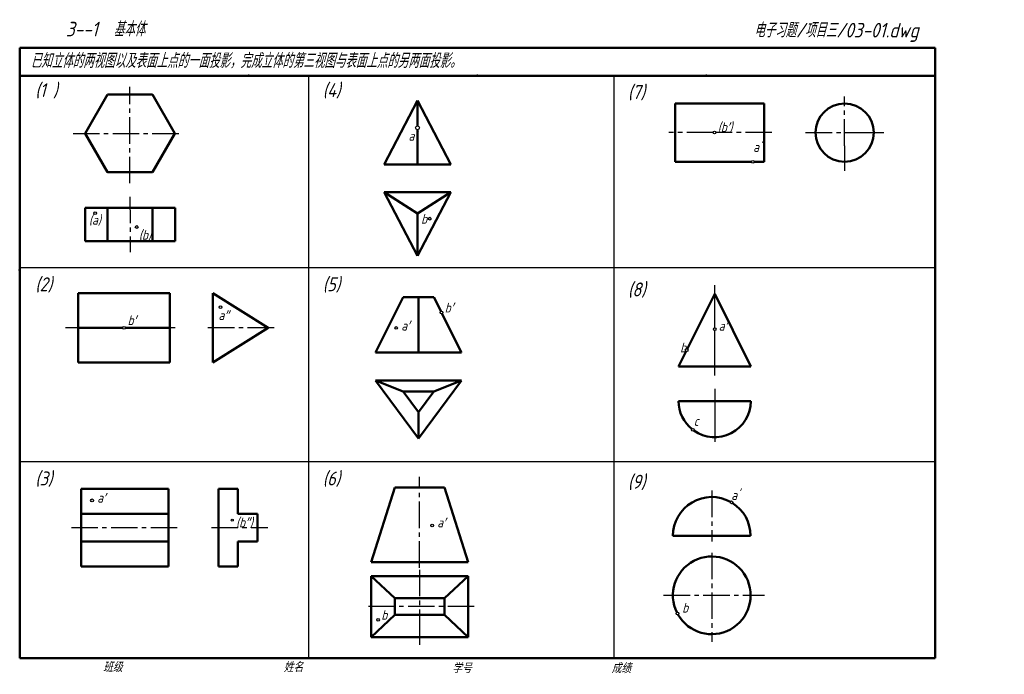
# Model space of a CAD drawing. Header units: millimetres. Extents: x 79 to 434, y 66 to 302.
import ezdxf

# ---------------------------------------------------------------- set-up
doc = ezdxf.new("R2010")
doc.units = ezdxf.units.MM
doc.linetypes.add('CENTER2', pattern=[28.575, 19.05, -3.175, 3.175, -3.175])
for name, color, linetype, lineweight in [('文字层', 227, 'Continuous', 20), ('点画线层', 3, 'CENTER2', 25), ('粗实线层', 7, 'Continuous', 50)]:
    doc.layers.add(name, color=color, linetype=linetype, lineweight=lineweight)
doc.layers.add('细实线层', color=7, linetype='Continuous')
doc.styles.add('工程字体（斜）', font='gbeitc.shx', dxfattribs={"bigfont": 'gbcbig.shx'})
doc.styles.add('工程斜体', font='gbeitc.shx', dxfattribs={"bigfont": 'gbcbig.shx'})

msp = doc.modelspace()

# ---------------------------------------------------------------- linework, layer by layer
at = {"layer": '点画线层', "color": 7, "ltscale": 0.5}
for p, q in [((118.67, 243.23), (118.67, 278)), ((376.27, 256.79), (376.27, 274.51)), ((98.14, 261.2), (137.18, 261.2)), ((328.89, 261.51), (312.89, 261.51)), ((350.04, 261.51), (329.87, 261.51)), ((362.23, 261.51), (381.57, 261.51)), ((118.67, 238.39), (118.76, 218.44)), ((116.02, 191.13), (95.41, 191.13)), ((134.97, 191.13), (117, 191.13)), ((170.6, 191.13), (146.68, 191.13)), ((223.08, 104.68), (223.08, 137.45)), ((328.38, 132.45), (328.38, 114.15)), ((97.55, 119.12), (135.65, 119.12)), ((148.03, 119.12), (168.32, 119.12)), ((328.38, 110.04), (328.38, 77.93)), ((223.08, 103.91), (223.08, 88.61)), ((311.04, 94.72), (347.41, 94.72)), ((242.72, 90.64), (203.41, 90.64))]:
    msp.add_line(p, q, dxfattribs=at)
at = {"layer": '点画线层', "color": 7}
for p, q in [((381.57, 261.51), (390.44, 261.51)), ((376.27, 256.79), (376.27, 247.71)), ((329.44, 191.18), (329.44, 206.48)), ((329.44, 173.92), (329.44, 190.2)), ((329.44, 169.15), (329.44, 148.23)), ((223.08, 88.61), (223.08, 76.83))]:
    msp.add_line(p, q, dxfattribs=at)
at = {"layer": '粗实线层', "color": 7, "ltscale": 0.5}
for p, q in [((408.91, 292.03), (78.91, 292.03)), ((78.91, 292.03), (78.91, 282.03)), ((408.91, 282.03), (408.91, 292.03)), ((78.91, 282.03), (78.91, 72.03)), ((238.88, 282.03), (78.91, 282.03)), ((408.91, 282.03), (238.88, 282.03)), ((408.91, 72.03), (408.91, 282.03)), ((222.31, 273.05), (210.31, 250.05)), ((222.31, 263.71), (222.31, 273.05)), ((222.31, 273.05), (234.31, 250.05)), ((315.18, 272.01), (347.3, 272.01)), ((315.18, 251.01), (315.18, 272.01)), ((347.3, 272.01), (347.3, 251.01)), ((222.31, 250.05), (222.31, 262.73)), ((210.31, 250.05), (234.31, 250.05)), ((342.86, 251.01), (315.18, 251.01)), ((347.3, 251.01), (343.56, 251.01)), ((210.31, 240.05), (234.31, 240.05)), ((222.31, 217.05), (210.31, 240.05)), ((222.31, 232.38), (210.31, 240.05)), ((222.31, 217.05), (234.31, 240.05)), ((234.31, 240.05), (222.31, 232.38)), ((102.51, 234.36), (102.51, 222.36)), ((135, 234.36), (102.51, 234.36)), ((110.59, 234.36), (110.59, 222.36)), ((126.76, 234.36), (126.76, 222.36)), ((135, 234.36), (135, 222.36)), ((222.31, 232.38), (222.31, 217.05)), ((135, 222.36), (102.51, 222.36)), ((100, 203.63), (133, 203.63)), ((100, 178.63), (100, 203.63)), ((133, 203.63), (133, 178.63)), ((148.51, 178.63), (148.51, 203.63)), ((148.51, 203.63), (168.51, 191.13)), ((319.5, 183.39), (329.44, 203.35)), ((329.44, 203.35), (342.44, 177.25)), ((217.18, 202.19), (207.18, 182.19)), ((228.18, 202.19), (217.18, 202.19)), ((222.68, 182.19), (222.68, 202.19)), ((228.18, 202.19), (230.79, 196.98)), ((231.1, 196.36), (238.18, 182.19)), ((116.02, 191.13), (100, 191.13)), ((133, 191.13), (117, 191.13)), ((168.51, 191.13), (148.51, 178.63)), ((207.18, 182.19), (238.18, 182.19)), ((316.44, 177.25), (319.18, 182.77)), ((133, 178.63), (100, 178.63)), ((316.44, 177.25), (342.44, 177.25)), ((207.18, 172.19), (238.18, 172.19)), ((222.68, 151.19), (207.18, 172.19)), ((217.18, 168.13), (207.18, 172.19)), ((222.68, 151.19), (238.18, 172.19)), ((228.18, 168.13), (238.18, 172.19)), ((316.44, 164.72), (342.44, 164.72)), ((222.68, 160.68), (222.68, 151.19)), ((101.11, 133.12), (132.56, 133.12)), ((101.11, 105.12), (101.11, 133.12)), ((132.56, 133.12), (132.56, 105.12)), ((157.59, 133.12), (150.59, 133.12)), ((150.59, 133.12), (150.59, 105.12)), ((157.59, 124.12), (157.59, 133.12)), ((214.08, 133.64), (205.58, 106.64)), ((214.08, 133.64), (232.08, 133.64)), ((232.08, 133.64), (214.08, 133.64)), ((223.08, 133.64), (232.08, 133.64)), ((232.08, 133.64), (240.58, 106.64)), ((101.11, 124.12), (132.56, 124.12)), ((164.59, 124.12), (157.59, 124.12)), ((164.59, 114.12), (164.59, 124.12)), ((132.56, 114.12), (101.11, 114.12)), ((157.59, 105.12), (157.59, 114.12)), ((157.59, 114.12), (164.59, 114.12)), ((314.38, 116.16), (342.38, 116.16)), ((205.58, 106.64), (240.58, 106.64)), ((132.56, 105.12), (101.11, 105.12)), ((150.59, 105.12), (157.59, 105.12)), ((205.58, 101.64), (240.58, 101.64)), ((205.58, 79.64), (205.58, 101.64)), ((214.08, 93.64), (205.58, 101.64)), ((232.08, 93.64), (240.58, 101.64)), ((240.58, 101.64), (240.58, 79.64)), ((232.08, 93.64), (214.08, 93.64)), ((214.08, 93.64), (214.08, 87.64)), ((232.05, 87.64), (232.08, 93.64)), ((214.08, 87.64), (205.58, 79.64)), ((214.08, 87.64), (232.05, 87.64)), ((232.05, 87.64), (240.58, 79.64)), ((240.58, 79.64), (205.58, 79.64)), ((78.91, 72.03), (408.91, 72.03))]:
    msp.add_line(p, q, dxfattribs=at)
at = {"layer": '粗实线层', "color": 7}
for p, q in [((217.18, 168.13), (228.18, 168.13)), ((217.18, 168.13), (222.68, 160.68)), ((228.18, 168.13), (222.68, 160.68))]:
    msp.add_line(p, q, dxfattribs=at)
at = {"layer": '粗实线层', "color": 7, "ltscale": 0.5}
msp.add_lwpolyline([(110.59, 275.2), (102.51, 261.2), (110.59, 247.2), (126.76, 247.2), (134.84, 261.2), (126.76, 275.2)], close=True, dxfattribs=at)
msp.add_circle((376.27, 261.51), 10.5, dxfattribs=at)
for centre, radius, start, end in [((329.44, 164.72), 13, 180, 231.4058), ((329.44, 164.72), 13, 234.4911, 0), ((328.38, 116.16), 14, 60.9945, 180), ((328.38, 116.16), 14, 0, 58.1296), ((328.38, 94.72), 14, 209.517, 206.6521)]:
    msp.add_arc(centre, radius, start, end, dxfattribs=at)
at = {"layer": '粗实线层', "color": 7}
for p in [(161.41, 282.03), (243.91, 282.03), (326.41, 282.03), (78.91, 212.03)]:
    msp.add_point(p, dxfattribs=at)
at = {"layer": '细实线层', "color": 7, "ltscale": 0.5}
for p, q in [((183.05, 282.03), (183.05, 72.03)), ((293.05, 282.03), (293.05, 72.03)), ((408.91, 212.8), (79.42, 212.8)), ((408.91, 142.8), (79.42, 142.8))]:
    msp.add_line(p, q, dxfattribs=at)
for centre, radius in [((222.31, 263.22), 0.686), ((329.38, 261.51), 0.49), ((343.21, 251.01), 0.49), ((106.12, 232.43), 0.49), ((226.7, 230.49), 0.49), ((121.08, 227.49), 0.49), ((151.29, 198.61), 0.49), ((230.95, 196.67), 0.49), ((116.51, 191.13), 0.49), ((214.6, 191.09), 0.49), ((329.44, 190.69), 0.49), ((319.34, 183.08), 0.49), ((321.6, 154.34), 0.49), ((105, 128.91), 0.539), ((335.48, 128.23), 0.49), ((155.53, 121.8), 0.385), ((227.56, 119.86), 0.49), ((208.08, 85.92), 0.49), ((316.03, 88.13), 0.49)]:
    msp.add_circle(centre, radius, dxfattribs=at)
at = {"layer": '细实线层', "color": 7}
msp.add_point((78.91, 212.03), dxfattribs=at)

# ---------------------------------------------------------------- texts
at = {"layer": '文字层', "color": 7, "style": '工程字体（斜）'}
for s, p in [('班级', (108.94, 67.06)), ('姓名', (174.03, 67.04)), ('学号', (234.8, 66.66)), ('成绩', (292.23, 66.66))]:
    msp.add_text(s, height=3.5, dxfattribs=at).set_placement(p)
at = {"layer": '细实线层', "color": 7, "ltscale": 0.5}
for s, style, p in [('    3--1  基本体  ', '工程字体（斜）', (84.19, 296.2)), ('电子习题/项目三/03-01.dwg', '工程斜体', (343.59, 295.81)), ('已知立体的两视图以及表面上点的一面投影，完成立体的第三视图与表面上点的另两面投影。', '工程斜体', (82.83, 284.81))]:
    msp.add_text(s, height=5.25, dxfattribs=dict(at, style=style)).set_placement(p)
at = {"layer": '细实线层', "color": 7, "attachment_point": 1, "style": '工程斜体'}
for s, insert, char_height, width in [('(1 )', (84.52, 279.34), 5, 9.2762), ('(4)', (188.15, 279.34), 5, 8.3926), ('(7)', (298.15, 278.64), 5, 9.2762), ('(b′)', (330.55, 265.25), 3.5, 7.5792), ('a′', (219.06, 262.1), 3.5, 2.9517), ("a'", (343.3, 258.08), 3.5, 3.8451), ('(a)', (103.88, 231.82), 3.5, 5.1716), ('b', (223.6, 232.18), 3.5, 2.0672), ('(b)', (121.88, 226.41), 3.5, 9.2762), ('(2)', (84.52, 209.34), 5, 9.2762), ('(5)', (188.15, 209.34), 5, 8.3926), ('(8)', (298.15, 207.48), 5, 9.2762), ('b′', (232.12, 200.16), 3.5, 4.7497), ('b′', (117.78, 195.63), 3.5, 4.7497), ('a″', (150.55, 197.44), 3.5, 7.7939), ('a′', (216.46, 193.67), 3.5, 4.7497), ('a′', (330.89, 193.6), 3.5, 5.1716), ('b′', (316.97, 185.79), 3.5, 5.1716), ('c', (321.9, 159.3), 3.5, 1.9622), ('(3)', (84.52, 139.34), 5, 9.2762), ('(6)', (188.15, 139.34), 5, 8.3926), ('(9)', (298.15, 138.18), 5, 9.2762), ('a′', (106.86, 131.63), 3.5, 4.7497), ("a'", (335.42, 132.6), 3.5, 2.7068), ('(b″)', (156.89, 122.77), 3.5, 7.236), ('a′', (229.42, 122.72), 3.5, 4.7497), ('b', (317.72, 92), 3.5, 2.7068), ('b', (209.25, 89.41), 3.5, 4.7497)]:
    msp.add_mtext(s, dxfattribs=dict(at, insert=insert, char_height=char_height, width=width))

doc.saveas('drawing.dxf')
